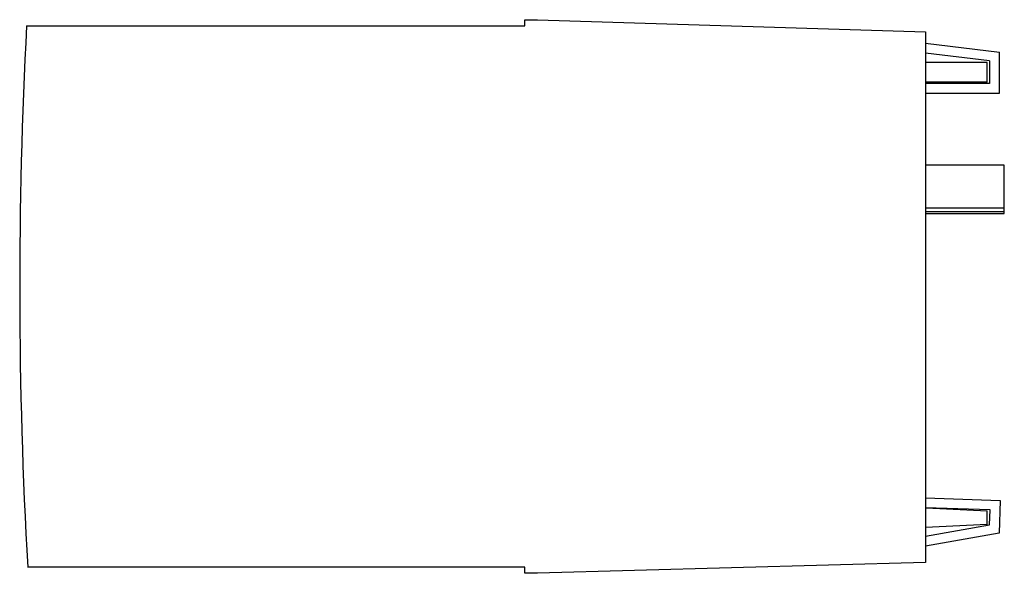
# Model space of a CAD drawing. Header units: millimetres. Extents: x 11.4 to 91.4, y 49 to 94.
import ezdxf

# ---------------------------------------------------------------- set-up
doc = ezdxf.new("R2010")
doc.units = ezdxf.units.MM
doc.header["$LTSCALE"] = 9.315606
doc.layers.get('0').update_dxf_attribs({"linetype": 'CONTINUOUS'})

msp = doc.modelspace()

# ---------------------------------------------------------------- linework, layer by layer
at = {"color": 7, "linetype": 'Continuous'}
for p, q in [((52.447, 93.455), (52.447, 93.955)), ((52.447, 93.955), (53.468, 93.955)), ((53.468, 93.955), (84.968, 92.955)), ((11.994, 93.455), (52.447, 93.455)), ((84.968, 92.955), (84.968, 49.837)), ((84.968, 92.042), (90.968, 91.306)), ((90.168, 90.598), (84.968, 91.236)), ((90.968, 87.975), (90.968, 91.306)), ((89.968, 90.475), (84.968, 90.475)), ((89.968, 88.882), (89.968, 90.475)), ((90.168, 90.598), (90.168, 88.775)), ((89.968, 88.882), (84.968, 88.882)), ((90.168, 88.775), (84.968, 88.775)), ((84.968, 87.975), (90.968, 87.975)), ((91.368, 82.119), (84.968, 82.119)), ((91.368, 78.206), (91.368, 82.119)), ((84.968, 78.672), (91.368, 78.672)), ((84.968, 78.373), (91.368, 78.373)), ((84.968, 78.206), (91.368, 78.206)), ((84.968, 55.09), (91.043, 54.878)), ((91.043, 54.878), (90.951, 52.229)), ((90.216, 54.106), (84.968, 54.289)), ((85.012, 54.272), (84.968, 54.272)), ((85.012, 54.272), (89.968, 54.025)), ((89.968, 52.925), (89.968, 54.025)), ((90.174, 52.904), (90.216, 54.106)), ((89.968, 52.925), (84.963, 52.675)), ((84.968, 51.986), (90.174, 52.904)), ((90.951, 52.229), (84.968, 51.174)), ((84.968, 49.837), (53.468, 48.955)), ((52.447, 49.455), (12.076, 49.455)), ((52.447, 48.955), (52.447, 49.455)), ((53.468, 48.955), (52.447, 48.955))]:
    msp.add_line(p, q, dxfattribs=at)
msp.add_arc((411.429, 72.205), 400, 176.95473, 183.26046, dxfattribs=at)

doc.saveas('drawing.dxf')
